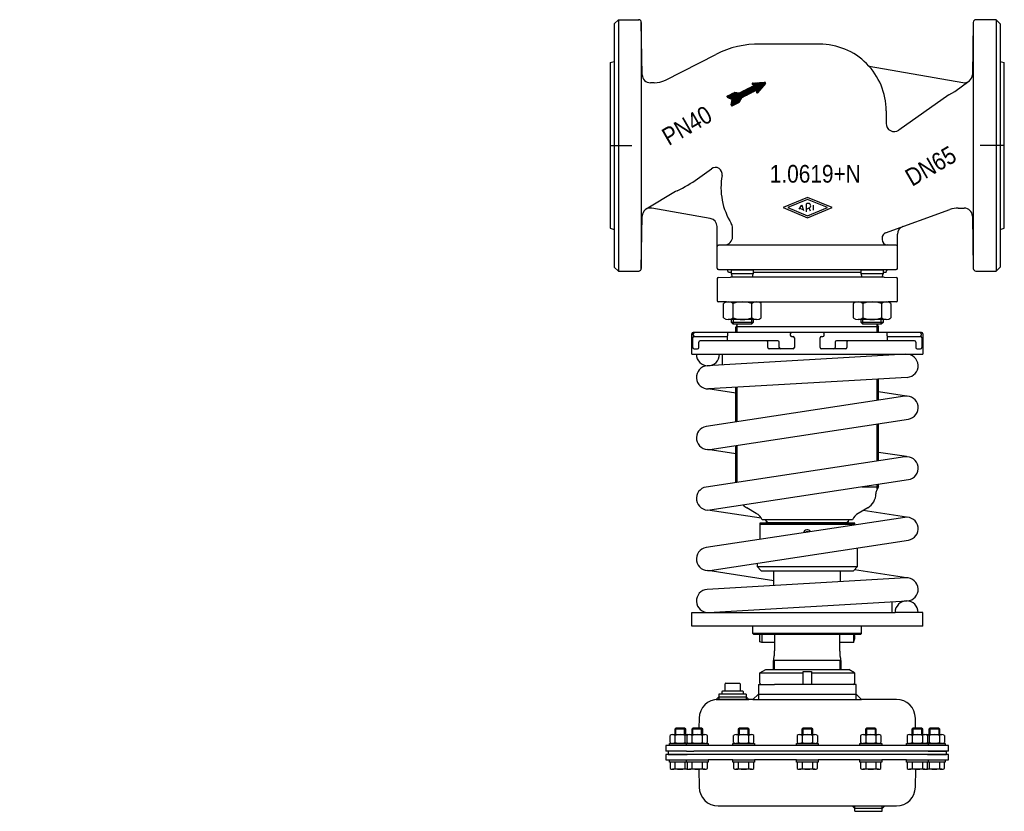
# Model space of a CAD drawing. Extents: x 0 to 725, y -506 to 77.
import ezdxf
from ezdxf.enums import TextEntityAlignment as Align

# ---------------------------------------------------------------- set-up
doc = ezdxf.new("R2010")
doc.units = 0
doc.layers.get('0').update_dxf_attribs({"linetype": 'CONTINUOUS'})

# ---------------------------------------------------------------- blocks, each defined once
blk = doc.blocks.new('*X0')
at = {"color": 7}
for p, q in [((526.77, 14.54), (542.38, 30.15)), ((531.93, 19.41), (542.68, 30.17)), ((532.5, 19.71), (542.99, 30.19)), ((533.08, 20), (543.29, 30.21)), ((533.66, 20.3), (543.59, 30.23)), ((534.23, 20.59), (543.9, 30.26)), ((534.81, 20.88), (544.2, 30.28)), ((535.39, 21.18), (544.51, 30.3)), ((535.96, 21.47), (544.81, 30.32)), ((536.54, 21.77), (545.11, 30.34)), ((537.12, 22.06), (545.42, 30.36)), ((537.69, 22.35), (545.72, 30.38)), ((538.27, 22.65), (546.02, 30.4)), ((538.85, 22.94), (546.33, 30.42)), ((539.02, 29.34), (539.64, 29.96)), ((539.05, 29.65), (539.31, 29.91)), ((539.11, 29.15), (539.95, 29.98)), ((539.26, 29.02), (540.25, 30)), ((539.42, 23.23), (546.63, 30.44)), ((539.44, 28.9), (540.56, 30.03)), ((539.61, 28.79), (540.86, 30.05)), ((539.78, 28.68), (541.16, 30.07)), ((539.95, 28.57), (541.47, 30.09)), ((540, 23.53), (546.94, 30.46)), ((540.12, 28.46), (541.77, 30.11)), ((540.3, 28.35), (542.08, 30.13)), ((540.58, 23.82), (547.24, 30.49)), ((541.15, 24.12), (547.54, 30.51)), ((541.73, 24.41), (547.85, 30.53)), ((542.19, 23.17), (548.89, 29.87)), ((542.2, 23.47), (548.91, 30.18)), ((542.22, 23.77), (548.82, 30.37)), ((542.23, 24.07), (548.67, 30.5)), ((542.25, 24.37), (548.45, 30.57)), ((542.27, 24.67), (548.15, 30.55)), ((521.15, 19.39), (523.74, 21.98)), ((521.34, 19.29), (524.32, 22.27)), ((521.53, 19.2), (524.89, 22.57)), ((521.72, 19.11), (525.47, 22.86)), ((521.91, 19.01), (526.04, 23.14)), ((522.1, 18.92), (526.34, 23.16)), ((522.29, 18.83), (526.59, 23.13)), ((522.48, 18.73), (526.84, 23.1)), ((522.67, 18.64), (527.1, 23.07)), ((522.86, 18.55), (527.35, 23.04)), ((523.05, 18.45), (527.6, 23.01)), ((523.24, 18.36), (527.86, 22.98)), ((523.43, 18.27), (528.11, 22.95)), ((523.62, 18.18), (528.36, 22.92)), ((523.68, 13.71), (535.89, 25.92)), ((523.71, 14.02), (535.31, 25.63)), ((523.75, 13.51), (536.47, 26.22)), ((523.77, 14.37), (534.74, 25.34)), ((523.8, 18.08), (528.62, 22.89)), ((523.83, 14.71), (534.16, 25.04)), ((523.89, 15.05), (533.58, 24.75)), ((523.9, 13.36), (537.04, 26.51)), ((523.95, 15.39), (533.01, 24.45)), ((523.99, 17.99), (528.87, 22.86)), ((524.01, 15.74), (532.43, 24.16)), ((524.06, 16.08), (531.85, 23.87)), ((524.1, 13.29), (537.62, 26.8)), ((524.12, 16.42), (531.27, 23.57)), ((524.18, 16.76), (530.7, 23.28)), ((524.18, 17.9), (529.12, 22.83)), ((524.24, 17.11), (530.12, 22.98)), ((524.3, 17.45), (529.64, 22.78)), ((524.36, 17.79), (529.38, 22.8)), ((524.47, 13.37), (538.2, 27.1)), ((525.04, 13.66), (538.77, 27.39)), ((525.62, 13.96), (539.35, 27.69)), ((526.2, 14.25), (539.93, 27.98)), ((542.26, 22.96), (547.6, 28.3)), ((542.39, 22.81), (546.14, 26.56)), ((542.59, 22.72), (544.68, 24.82)), ((542.92, 22.77), (543.22, 23.08)), ((520.51, 19.88), (521.43, 20.8)), ((520.52, 20.17), (520.86, 20.51)), ((520.61, 19.7), (522.01, 21.1)), ((520.77, 19.57), (522.59, 21.39)), ((520.96, 19.48), (523.16, 21.68)), ((527.35, 14.84), (531.25, 18.74)), ((527.93, 15.13), (530.89, 18.09)), ((528.5, 15.43), (530.53, 17.45)), ((529.08, 15.72), (530.16, 16.8)), ((529.66, 16.02), (529.8, 16.15))]:
    blk.add_line(p, q, dxfattribs=at)
blk = doc.blocks.new('DMA160', base_point=(499.95, 231.74))
at = {"color": 7}
for p, q in [((544.73, -404.08), (549.11, -401.56)), ((544.73, -404.08), (576.61, -404.08)), ((544.73, -411.56), (544.73, -404.08)), ((549.11, -401.56), (610.11, -401.56)), ((576.61, -412.56), (576.61, -403.06)), ((576.61, -403.06), (582.61, -403.06)), ((582.61, -403.06), (582.61, -412.56)), ((582.61, -404.08), (614.48, -404.08)), ((614.48, -404.08), (610.11, -401.56)), ((614.48, -404.08), (614.48, -411.56)), ((519.11, -417.56), (519.11, -412.06)), ((519.61, -411.56), (529.61, -411.56)), ((530.11, -412.06), (530.11, -417.56)), ((543.61, -412.56), (545.73, -412.56)), ((543.61, -412.56), (543.61, -423.56)), ((545.73, -412.56), (555.56, -412.56)), ((576.61, -412.56), (555.56, -412.56)), ((582.61, -412.56), (576.61, -412.56)), ((613.48, -412.56), (582.61, -412.56)), ((615.61, -412.56), (613.48, -412.56)), ((615.61, -423.56), (615.61, -412.56)), ((516.61, -419.56), (514.61, -419.56)), ((514.61, -419.56), (514.61, -423.56)), ((516.61, -418.06), (516.61, -419.56)), ((532.61, -419.56), (516.61, -419.56)), ((532.11, -417.56), (517.11, -417.56)), ((532.61, -419.56), (532.61, -418.06)), ((534.61, -419.56), (532.61, -419.56)), ((534.61, -419.56), (534.61, -423.56)), ((543.61, -419.56), (539.61, -423.56)), ((543.61, -419.56), (615.61, -419.56)), ((619.61, -423.56), (615.61, -419.56)), ((514.61, -421.56), (512.61, -423.56)), ((512.61, -423.56), (514.03, -423.56)), ((514.03, -423.56), (514.61, -423.56)), ((534.61, -423.56), (514.03, -423.56)), ((514.61, -421.56), (534.61, -421.56)), ((514.61, -423.56), (534.61, -423.56)), ((534.61, -421.56), (536.61, -423.56)), ((534.61, -423.56), (536.61, -423.56)), ((539.61, -423.56), (536.61, -423.56)), ((539.61, -423.56), (543.61, -423.56)), ((543.61, -423.56), (615.61, -423.56)), ((615.61, -423.56), (619.61, -423.56)), ((645.19, -423.56), (619.61, -423.56)), ((500.03, -437.31), (499.9, -444.66)), ((659.31, -444.66), (659.18, -437.31)), ((482.91, -444.66), (482.11, -445.46)), ((490.11, -445.46), (482.11, -445.46)), ((482.11, -445.46), (482.11, -449.45)), ((482.91, -449.45), (482.91, -444.66)), ((489.31, -444.66), (482.91, -444.66)), ((489.31, -449.45), (489.31, -444.66)), ((490.11, -445.46), (489.31, -444.66)), ((490.11, -449.45), (490.11, -445.46)), ((495.43, -444.66), (494.63, -445.46)), ((494.63, -445.46), (494.63, -449.45)), ((502.63, -445.46), (494.63, -445.46)), ((495.43, -449.45), (495.43, -444.66)), ((501.83, -444.66), (495.43, -444.66)), ((501.83, -449.45), (501.83, -444.66)), ((502.63, -445.46), (501.83, -444.66)), ((502.63, -449.45), (502.63, -445.46)), ((529.66, -444.66), (528.86, -445.46)), ((536.86, -445.46), (528.86, -445.46)), ((528.86, -445.46), (528.86, -449.45)), ((529.66, -449.45), (529.66, -444.66)), ((536.06, -444.66), (529.66, -444.66)), ((536.06, -449.45), (536.06, -444.66)), ((536.86, -445.46), (536.06, -444.66)), ((536.86, -449.45), (536.86, -445.46)), ((576.41, -444.66), (575.61, -445.46)), ((575.61, -445.46), (575.61, -449.45)), ((583.61, -445.46), (575.61, -445.46)), ((576.41, -444.66), (576.41, -449.45)), ((582.81, -444.66), (576.41, -444.66)), ((582.81, -444.66), (582.81, -449.45)), ((583.61, -445.46), (582.81, -444.66)), ((583.61, -449.45), (583.61, -445.46)), ((623.16, -444.66), (622.36, -445.46)), ((630.36, -445.46), (622.36, -445.46)), ((622.36, -445.46), (622.36, -449.45)), ((629.56, -444.66), (623.16, -444.66)), ((623.16, -444.66), (623.16, -449.45)), ((630.36, -445.46), (629.56, -444.66)), ((629.56, -444.66), (629.56, -449.45)), ((630.36, -449.45), (630.36, -445.46)), ((657.38, -444.66), (656.58, -445.46)), ((656.58, -445.46), (656.58, -449.45)), ((664.58, -445.46), (656.58, -445.46)), ((657.38, -444.66), (657.38, -449.45)), ((663.78, -444.66), (657.38, -444.66)), ((663.78, -444.66), (663.78, -449.45)), ((664.58, -445.46), (663.78, -444.66)), ((664.58, -449.45), (664.58, -445.46)), ((669.91, -444.66), (669.11, -445.46)), ((677.11, -445.46), (669.11, -445.46)), ((669.11, -445.46), (669.11, -449.45)), ((676.31, -444.66), (669.91, -444.66)), ((669.91, -444.66), (669.91, -449.45)), ((677.11, -445.46), (676.31, -444.66)), ((676.31, -444.66), (676.31, -449.45)), ((677.11, -449.45), (677.11, -445.46)), ((478.11, -455.96), (478.6, -455.96)), ((478.11, -457.56), (478.11, -455.96)), ((478.6, -455.29), (478.6, -450.12)), ((478.6, -455.96), (490.63, -455.96)), ((480.48, -449.45), (482.11, -449.45)), ((490.61, -455.95), (480.48, -455.95)), ((482.11, -449.45), (482.91, -449.45)), ((482.35, -455.29), (482.35, -450.12)), ((482.91, -449.45), (489.31, -449.45)), ((489.31, -449.45), (490.11, -449.45)), ((489.86, -455.29), (489.86, -450.12)), ((490.11, -449.45), (491.73, -449.45)), ((496.65, -455.96), (490.61, -455.95)), ((491.73, -455.95), (490.61, -455.95)), ((490.63, -455.96), (491.13, -455.96)), ((490.63, -457.56), (490.63, -455.96)), ((491.13, -455.29), (491.13, -450.12)), ((491.13, -455.96), (494.11, -455.96)), ((491.13, -455.96), (493.61, -455.96)), ((493, -449.45), (494.63, -449.45)), ((504.26, -455.95), (493, -455.95)), ((494.11, -455.96), (496.65, -455.96)), ((494.63, -449.45), (495.43, -449.45)), ((494.63, -455.95), (494.63, -455.96)), ((494.88, -455.29), (494.88, -450.12)), ((495.43, -449.45), (501.83, -449.45)), ((495.43, -455.96), (495.43, -455.95)), ((496.65, -455.96), (502.63, -455.96)), ((501.83, -449.45), (502.63, -449.45)), ((501.83, -455.96), (501.83, -455.95)), ((502.39, -455.29), (502.39, -450.12)), ((502.63, -449.45), (504.26, -449.45)), ((502.63, -455.96), (502.63, -455.95)), ((502.63, -455.96), (502.83, -455.96)), ((502.83, -455.96), (506.63, -455.96)), ((502.83, -455.96), (506.14, -455.96)), ((506.14, -455.29), (506.14, -450.12)), ((506.63, -455.96), (506.63, -457.56)), ((524.86, -455.96), (525.35, -455.96)), ((524.86, -457.56), (524.86, -455.96)), ((525.35, -455.29), (525.35, -450.12)), ((525.35, -455.96), (536.86, -455.96)), ((527.23, -449.45), (528.86, -449.45)), ((538.48, -455.95), (527.23, -455.95)), ((528.86, -449.45), (529.66, -449.45)), ((528.86, -455.95), (528.86, -455.96)), ((529.1, -455.29), (529.1, -450.12)), ((529.66, -449.45), (536.06, -449.45)), ((529.66, -455.96), (529.66, -455.95)), ((536.06, -449.45), (536.86, -449.45)), ((536.06, -455.96), (536.06, -455.95)), ((536.61, -455.29), (536.61, -450.12)), ((536.86, -449.45), (538.48, -449.45)), ((536.86, -455.96), (536.86, -455.95)), ((536.86, -455.96), (537.06, -455.96)), ((537.06, -455.96), (540.86, -455.96)), ((537.06, -455.96), (540.36, -455.96)), ((540.36, -455.29), (540.36, -450.12)), ((540.86, -455.96), (540.86, -457.56)), ((571.61, -455.96), (575.41, -455.96)), ((571.61, -457.56), (571.61, -455.96)), ((572.1, -450.12), (572.1, -455.29)), ((572.1, -455.96), (575.41, -455.96)), ((573.98, -449.45), (575.61, -449.45)), ((585.23, -455.95), (573.98, -455.95)), ((575.41, -455.96), (575.61, -455.96)), ((575.61, -449.45), (576.41, -449.45)), ((575.61, -455.95), (575.61, -455.96)), ((575.61, -455.96), (587.11, -455.96)), ((575.85, -450.12), (575.85, -455.29)), ((576.41, -449.45), (582.81, -449.45)), ((576.41, -455.95), (576.41, -455.96)), ((582.81, -449.45), (583.61, -449.45)), ((582.81, -455.95), (582.81, -455.96)), ((583.36, -450.12), (583.36, -455.29)), ((583.61, -449.45), (585.23, -449.45)), ((583.61, -455.96), (583.61, -455.95)), ((587.11, -450.12), (587.11, -455.29)), ((587.11, -455.96), (587.61, -455.96)), ((587.61, -455.96), (587.61, -457.56)), ((618.36, -455.96), (622.16, -455.96)), ((618.36, -457.56), (618.36, -455.96)), ((618.85, -450.12), (618.85, -455.29)), ((618.85, -455.96), (622.16, -455.96)), ((620.73, -449.45), (622.36, -449.45)), ((631.98, -455.95), (620.73, -455.95)), ((622.16, -455.96), (622.36, -455.96)), ((622.36, -449.45), (623.16, -449.45)), ((622.36, -455.95), (622.36, -455.96)), ((622.36, -455.96), (633.86, -455.96)), ((622.6, -450.12), (622.6, -455.29)), ((623.16, -449.45), (629.56, -449.45)), ((623.16, -455.95), (623.16, -455.96)), ((629.56, -449.45), (630.36, -449.45)), ((629.56, -455.95), (629.56, -455.96)), ((630.11, -450.12), (630.11, -455.29)), ((630.36, -449.45), (631.98, -449.45)), ((630.36, -455.96), (630.36, -455.95)), ((633.86, -450.12), (633.86, -455.29)), ((633.86, -455.96), (634.36, -455.96)), ((634.36, -455.96), (634.36, -457.56)), ((652.58, -455.96), (656.38, -455.96)), ((652.58, -457.56), (652.58, -455.96)), ((653.07, -450.12), (653.07, -455.29)), ((653.07, -455.96), (656.38, -455.96)), ((654.95, -449.45), (656.58, -449.45)), ((666.21, -455.95), (654.95, -455.95)), ((656.38, -455.96), (656.58, -455.96)), ((656.58, -449.45), (657.38, -449.45)), ((656.58, -455.95), (656.58, -455.96)), ((656.58, -455.96), (665.11, -455.96)), ((656.83, -450.12), (656.83, -455.29)), ((657.38, -449.45), (663.78, -449.45)), ((657.38, -455.95), (657.38, -455.96)), ((663.78, -449.45), (664.58, -449.45)), ((663.78, -455.95), (663.78, -455.96)), ((664.33, -450.12), (664.33, -455.29)), ((664.58, -449.45), (666.21, -449.45)), ((664.58, -455.96), (664.58, -455.95)), ((668.61, -455.95), (664.58, -455.96)), ((665.11, -455.96), (665.23, -455.96)), ((665.23, -455.96), (665.6, -455.96)), ((665.23, -455.96), (668.08, -455.96)), ((665.6, -455.96), (668.08, -455.96)), ((667.48, -449.45), (669.11, -449.45)), ((668.61, -455.95), (667.48, -455.95)), ((668.08, -450.12), (668.08, -455.29)), ((668.08, -455.96), (668.58, -455.96)), ((668.58, -455.96), (668.58, -457.56)), ((668.58, -455.96), (680.61, -455.96)), ((679.01, -455.94), (668.61, -455.95)), ((669.11, -449.45), (669.91, -449.45)), ((669.35, -450.12), (669.35, -455.29)), ((669.91, -449.45), (676.31, -449.45)), ((676.31, -449.45), (677.11, -449.45)), ((676.86, -450.12), (676.86, -455.29)), ((677.11, -449.45), (678.73, -449.45)), ((680.61, -450.12), (680.61, -455.29)), ((680.61, -455.96), (681.11, -455.96)), ((681.11, -455.96), (681.11, -457.56)), ((480.48, -457.56), (475.61, -457.56)), ((475.61, -457.56), (475.61, -461.56)), ((477.11, -461.56), (475.61, -461.56)), ((490.61, -461.56), (477.11, -461.56)), ((477.11, -461.56), (477.11, -464.06)), ((480.48, -457.56), (478.11, -457.56)), ((677.61, -457.55), (480.48, -457.55)), ((490.61, -457.56), (480.48, -457.56)), ((490.63, -457.56), (490.61, -457.56)), ((496.65, -457.56), (490.61, -457.56)), ((490.61, -461.56), (496.23, -461.56)), ((494.11, -457.56), (490.63, -457.56)), ((506.63, -457.56), (494.11, -457.56)), ((494.63, -457.56), (494.63, -457.56)), ((662.98, -461.56), (496.23, -461.56)), ((502.63, -457.56), (502.63, -457.56)), ((540.86, -457.56), (524.86, -457.56)), ((528.86, -457.56), (528.86, -457.56)), ((536.86, -457.56), (536.86, -457.56)), ((587.61, -457.56), (571.61, -457.56)), ((575.61, -457.56), (575.61, -457.56)), ((583.61, -457.56), (583.61, -457.56)), ((634.36, -457.56), (618.36, -457.56)), ((622.36, -457.56), (622.36, -457.56)), ((630.36, -457.56), (630.36, -457.56)), ((665.11, -457.56), (652.58, -457.56)), ((656.58, -457.56), (656.58, -457.56)), ((668.61, -461.56), (662.98, -461.56)), ((664.58, -457.56), (664.58, -457.56)), ((668.58, -457.56), (665.11, -457.56)), ((668.61, -457.56), (668.58, -457.56)), ((681.11, -457.56), (668.61, -457.56)), ((677.61, -461.55), (668.61, -461.56)), ((668.61, -461.56), (682.11, -461.56)), ((669.91, -461.56), (669.91, -461.56)), ((676.31, -461.55), (676.31, -461.56)), ((677.11, -461.56), (677.11, -461.55)), ((683.61, -457.55), (677.61, -457.55)), ((683.61, -461.55), (677.61, -461.55)), ((682.11, -464.06), (682.11, -461.56)), ((683.61, -461.55), (683.61, -457.55)), ((477.11, -464.06), (475.61, -464.06)), ((475.61, -464.06), (475.61, -468.06)), ((475.61, -468.06), (490.61, -468.06)), ((493.11, -464.06), (477.11, -464.06)), ((477.11, -464.06), (491.11, -464.06)), ((478.11, -469.66), (478.11, -468.06)), ((478.11, -468.06), (490.61, -468.06)), ((478.6, -469.66), (478.11, -469.66)), ((490.63, -469.66), (478.6, -469.66)), ((478.6, -469.66), (478.6, -474.3)), ((482.35, -474.3), (482.35, -469.66)), ((489.86, -474.3), (489.86, -469.66)), ((490.61, -468.06), (494.11, -468.06)), ((490.61, -468.06), (496.65, -468.06)), ((490.63, -469.66), (490.63, -468.06)), ((490.63, -468.06), (494.11, -468.06)), ((491.13, -469.66), (490.63, -469.66)), ((494.11, -469.66), (491.13, -469.66)), ((491.13, -469.66), (491.13, -474.3)), ((493.61, -469.66), (491.13, -469.66)), ((495.61, -464.06), (493.11, -464.06)), ((494.11, -468.06), (506.63, -468.06)), ((502.83, -469.66), (494.11, -469.66)), ((502.63, -469.66), (494.11, -469.66)), ((494.63, -468.06), (494.63, -468.06)), ((494.88, -474.3), (494.88, -469.66)), ((663.61, -464.06), (495.61, -464.06)), ((502.39, -474.3), (502.39, -469.66)), ((502.63, -468.06), (502.63, -468.06)), ((502.83, -469.66), (502.63, -469.66)), ((506.63, -469.66), (502.83, -469.66)), ((506.14, -469.66), (502.83, -469.66)), ((506.14, -474.3), (506.14, -469.66)), ((506.63, -468.06), (506.63, -469.66)), ((524.86, -468.06), (506.63, -468.06)), ((524.86, -469.66), (524.86, -468.06)), ((524.86, -468.06), (540.86, -468.06)), ((525.35, -469.66), (524.86, -469.66)), ((537.06, -469.66), (525.35, -469.66)), ((536.86, -469.66), (525.35, -469.66)), ((525.35, -469.66), (525.35, -474.3)), ((528.86, -468.06), (528.86, -468.06)), ((529.1, -474.3), (529.1, -469.66)), ((536.61, -474.3), (536.61, -469.66)), ((536.86, -468.06), (536.86, -468.06)), ((537.06, -469.66), (536.86, -469.66)), ((540.86, -469.66), (537.06, -469.66)), ((540.36, -469.66), (537.06, -469.66)), ((540.36, -474.3), (540.36, -469.66)), ((540.86, -468.06), (540.86, -469.66)), ((571.61, -468.06), (540.86, -468.06)), ((571.61, -469.66), (571.61, -468.06)), ((571.61, -468.06), (587.61, -468.06)), ((575.41, -469.66), (571.61, -469.66)), ((575.41, -469.66), (572.1, -469.66)), ((572.1, -469.66), (572.1, -474.3)), ((575.61, -469.66), (575.41, -469.66)), ((575.61, -468.06), (575.61, -468.06)), ((587.11, -469.66), (575.61, -469.66)), ((575.85, -469.66), (575.85, -474.3)), ((583.36, -469.66), (583.36, -474.3)), ((583.61, -468.06), (583.61, -468.06)), ((587.61, -469.66), (587.11, -469.66)), ((587.11, -474.3), (587.11, -469.66)), ((587.61, -468.06), (587.61, -469.66)), ((618.36, -468.06), (587.61, -468.06)), ((618.36, -469.66), (618.36, -468.06)), ((618.36, -468.06), (634.36, -468.06)), ((622.16, -469.66), (618.36, -469.66)), ((622.16, -469.66), (618.85, -469.66)), ((618.85, -469.66), (618.85, -474.3)), ((633.86, -469.66), (622.16, -469.66)), ((622.36, -469.66), (622.16, -469.66)), ((622.36, -468.06), (622.36, -468.06)), ((633.86, -469.66), (622.36, -469.66)), ((622.6, -469.66), (622.6, -474.3)), ((630.11, -469.66), (630.11, -474.3)), ((630.36, -468.06), (630.36, -468.06)), ((633.86, -474.3), (633.86, -469.66)), ((634.36, -469.66), (633.86, -469.66)), ((634.36, -468.06), (634.36, -469.66)), ((652.58, -468.06), (634.36, -468.06)), ((652.58, -469.66), (652.58, -468.06)), ((652.58, -468.06), (665.11, -468.06)), ((656.38, -469.66), (652.58, -469.66)), ((656.38, -469.66), (653.07, -469.66)), ((653.07, -469.66), (653.07, -474.3)), ((656.58, -469.66), (656.38, -469.66)), ((656.58, -468.06), (656.58, -468.06)), ((665.11, -469.66), (656.58, -469.66)), ((656.83, -469.66), (656.83, -474.3)), ((666.11, -464.06), (663.61, -464.06)), ((664.33, -469.66), (664.33, -474.3)), ((664.58, -468.06), (664.58, -468.06)), ((665.11, -468.06), (668.58, -468.06)), ((665.23, -469.66), (665.11, -469.66)), ((665.6, -469.66), (665.23, -469.66)), ((668.08, -469.66), (665.23, -469.66)), ((668.08, -469.66), (665.6, -469.66)), ((682.11, -464.06), (666.11, -464.06)), ((668.58, -469.66), (668.08, -469.66)), ((668.08, -474.3), (668.08, -469.66)), ((668.11, -464.06), (682.11, -464.06)), ((668.58, -468.06), (668.61, -468.06)), ((668.58, -468.06), (668.58, -469.66)), ((680.61, -469.66), (668.58, -469.66)), ((668.61, -468.06), (683.61, -468.06)), ((668.61, -468.06), (681.11, -468.06)), ((669.35, -469.66), (669.35, -474.3)), ((676.86, -469.66), (676.86, -474.3)), ((680.61, -474.3), (680.61, -469.66)), ((681.11, -469.66), (680.61, -469.66)), ((681.11, -468.06), (681.11, -469.66)), ((683.61, -464.06), (682.11, -464.06)), ((683.61, -468.06), (683.61, -464.06)), ((491.73, -474.96), (480.48, -474.96)), ((504.26, -474.96), (493, -474.96)), ((499.8, -474.9), (500.03, -488.12)), ((538.48, -474.96), (527.23, -474.96)), ((585.23, -474.96), (573.98, -474.96)), ((631.98, -474.96), (620.73, -474.96)), ((666.21, -474.96), (654.95, -474.96)), ((659.18, -488.12), (659.41, -474.9)), ((678.73, -474.96), (667.48, -474.96)), ((514.03, -501.87), (612.61, -501.87)), ((612.61, -501.87), (614.61, -501.87)), ((614.61, -503.87), (612.61, -501.87)), ((614.61, -505.87), (614.61, -501.87)), ((614.61, -501.87), (634.61, -501.87)), ((634.61, -503.87), (614.61, -503.87)), ((614.61, -505.87), (634.61, -505.87)), ((636.61, -501.87), (634.61, -503.87)), ((634.61, -505.87), (634.61, -501.87)), ((634.61, -501.87), (636.61, -501.87)), ((636.61, -501.87), (645.19, -501.87))]:
    blk.add_line(p, q, dxfattribs=at)
for centre, radius, start, end in [((519.61, -412.06), 0.5, 90, 180), ((529.61, -412.06), 0.5, 0, 90), ((545.73, -411.56), 1, 180, 270), ((613.48, -411.56), 1, 270, 0), ((517.11, -418.06), 0.5, 90, 180), ((532.11, -418.06), 0.5, 0, 90), ((514.03, -437.56), 14, 90, 179), ((645.19, -437.56), 14, 1, 90), ((480.48, -452.44), 2.99, 51.05281, 128.94719), ((480.48, -452.97), 2.99, 231.05281, 308.94719), ((486.11, -460.4), 10.94, 69.94743, 110.05257), ((486.11, -445.01), 10.94, 249.94743, 290.05257), ((491.73, -452.44), 2.99, 77.73433, 128.94719), ((491.73, -452.97), 2.99, 231.05281, 282.26567), ((493, -452.44), 2.99, 51.05281, 128.94719), ((493, -452.97), 2.99, 231.05281, 308.94719), ((498.63, -460.4), 10.94, 69.94743, 110.05257), ((498.63, -445.01), 10.94, 249.94743, 290.05257), ((504.26, -452.44), 2.99, 51.05281, 128.94719), ((504.26, -452.97), 2.99, 231.05281, 308.94719), ((527.23, -452.44), 2.99, 51.05281, 128.94719), ((527.23, -452.97), 2.99, 231.05281, 308.94719), ((532.86, -460.4), 10.94, 69.94743, 110.05257), ((532.86, -445.01), 10.94, 249.94743, 290.05257), ((538.48, -452.44), 2.99, 51.05281, 128.94719), ((538.48, -452.97), 2.99, 231.05281, 308.94719), ((573.98, -452.44), 2.99, 51.05281, 128.94719), ((573.98, -452.97), 2.99, 231.05281, 308.94719), ((579.61, -460.4), 10.94, 69.94743, 110.05257), ((579.61, -445.01), 10.94, 249.94743, 290.05257), ((585.23, -452.44), 2.99, 51.05281, 128.94719), ((585.23, -452.97), 2.99, 231.05281, 308.94719), ((620.73, -452.44), 2.99, 51.05281, 128.94719), ((620.73, -452.97), 2.99, 231.05281, 308.94719), ((626.36, -460.4), 10.94, 69.94743, 110.05257), ((626.36, -445.01), 10.94, 249.94743, 290.05257), ((631.98, -452.44), 2.99, 51.05281, 128.94719), ((631.98, -452.97), 2.99, 231.05281, 308.94719), ((654.95, -452.44), 2.99, 51.05281, 128.94719), ((654.95, -452.97), 2.99, 231.05281, 308.94719), ((660.58, -460.4), 10.94, 69.94743, 110.05257), ((660.58, -445.01), 10.94, 249.94743, 290.05257), ((666.21, -452.44), 2.99, 51.05281, 128.94719), ((666.21, -452.97), 2.99, 231.05281, 308.94719), ((667.48, -452.44), 2.99, 51.05281, 102.26567), ((667.48, -452.97), 2.99, 257.73433, 308.94719), ((673.11, -460.4), 10.94, 69.94743, 110.05257), ((673.11, -445.01), 10.94, 249.94743, 268.24415), ((673.11, -445.01), 10.94, 271.89724, 290.05257), ((678.73, -452.44), 2.99, 51.05281, 128.94719), ((678.73, -452.97), 2.99, 231.05281, 265.05613), ((678.73, -452.97), 2.99, 274.94387, 275.31623), ((678.73, -452.97), 2.99, 275.31623, 308.94719), ((667.11, -464.06), 1, 359.9999999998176, 0), ((480.48, -471.97), 2.99, 231.05281, 308.94719), ((486.11, -464.01), 10.94, 249.94743, 290.05257), ((491.73, -471.97), 2.99, 231.05281, 282.26567), ((493, -471.97), 2.99, 231.05281, 308.94719), ((498.63, -464.01), 10.94, 249.94743, 290.05257), ((504.26, -471.97), 2.99, 231.05281, 308.94719), ((527.23, -471.97), 2.99, 231.05281, 308.94719), ((532.86, -464.01), 10.94, 249.94743, 290.05257), ((538.48, -471.97), 2.99, 231.05281, 308.94719), ((573.98, -471.97), 2.99, 231.05281, 308.94719), ((579.61, -464.01), 10.94, 249.94743, 290.05257), ((585.23, -471.97), 2.99, 231.05281, 308.94719), ((620.73, -471.97), 2.99, 231.05281, 308.94719), ((626.36, -464.01), 10.94, 249.94743, 290.05257), ((631.98, -471.97), 2.99, 231.05281, 308.94719), ((654.95, -471.97), 2.99, 231.05281, 308.94719), ((660.58, -464.01), 10.94, 249.94743, 290.05257), ((666.21, -471.97), 2.99, 231.05281, 308.94719), ((667.48, -471.97), 2.99, 257.73433, 308.94719), ((673.11, -464.01), 10.94, 249.94743, 290.05257), ((678.73, -471.97), 2.99, 231.05281, 308.94719), ((514.03, -487.87), 14, 181, 270), ((645.19, -487.87), 14, 270, 359)]:
    blk.add_arc(centre, radius, start, end, dxfattribs=at)

msp = doc.modelspace()

# ---------------------------------------------------------------- linework, layer by layer
at = {"color": 7}
for p, q in [((437.61, 73.63), (440.61, 76.63)), ((437.61, 73.63), (437.61, -105.37)), ((440.61, 76.63), (440.61, -108.37)), ((440.61, 76.63), (455.64, 76.63)), ((458.12, 36.13), (457.45, 74.66)), ((457.45, 74.66), (457.45, -106.41)), ((701.76, 74.66), (701.09, 36.13)), ((701.76, 74.66), (701.76, -106.41)), ((718.61, 76.63), (703.57, 76.63)), ((718.61, 76.63), (718.61, -108.37)), ((718.61, 76.63), (721.61, 73.63)), ((721.61, 73.63), (721.61, -105.37)), ((588.59, 58.63), (545.13, 58.61)), ((475.16, 32.19), (512.28, 51.11)), ((434.61, 45.13), (437.61, 45.93)), ((721.61, 45.93), (724.61, 45.13)), ((625.27, 42.45), (694.05, 30.32)), ((466.99, 30.23), (464.12, 30.23)), ((540.45, 28.25), (539.24, 29.03)), ((539.48, 29.95), (548.39, 30.57)), ((548.81, 29.75), (543.07, 22.89)), ((688.27, 23.86), (698.62, 31.38)), ((520.77, 20.46), (525.98, 23.12)), ((526.26, 23.17), (529.54, 22.78)), ((529.83, 22.84), (540.45, 28.25)), ((542.27, 24.68), (531.65, 19.27)), ((542.27, 24.68), (542.19, 23.24)), ((683.76, 21.25), (688.27, 23.86)), ((520.77, 19.57), (524.37, 17.81)), ((523.68, 13.87), (524.37, 17.81)), ((524.4, 13.34), (529.61, 15.99)), ((529.82, 16.19), (531.44, 19.07)), ((683.76, 21.25), (647.06, -4.59)), ((637.61, 9.63), (637.61, 0.31)), ((498.92, -40.38), (509.05, -33.02)), ((482.64, -49.85), (461.03, -62.84)), ((483.86, -49.2), (482.64, -49.85)), ((579.8, -54.19), (561.8, -61.69)), ((579.8, -55.6), (565.18, -61.69)), ((597.8, -61.69), (579.8, -54.19)), ((594.42, -61.69), (579.8, -55.6)), ((508.25, -69.67), (465.16, -62.07)), ((561.8, -61.69), (579.8, -69.19)), ((565.18, -61.69), (579.8, -67.79)), ((573.74, -62.71), (575.24, -60.13)), ((574.1, -62.09), (576.82, -63.22)), ((577.1, -64.11), (575.87, -60.2)), ((578.9, -59.17), (578.9, -64.86)), ((579.8, -69.19), (597.8, -61.69)), ((579.8, -67.79), (594.42, -61.69)), ((582.05, -64.3), (581.02, -61.8)), ((583.94, -59.87), (583.94, -63.52)), ((637.24, -80.3), (684.59, -63.06)), ((690.75, -61.98), (695.09, -61.98)), ((457.45, -106.41), (458.12, -67.87)), ((701.09, -67.87), (701.76, -106.41)), ((434.61, -76.87), (437.61, -77.68)), ((513.21, -106.19), (513.21, -75.58)), ((524.61, -83.08), (524.61, -76.53)), ((721.61, -77.68), (724.61, -76.87)), ((634.61, -84.06), (634.61, -85.03)), ((646, -106.19), (646, -81.31)), ((514.18, -89.19), (518.76, -89.07)), ((645.03, -89.19), (514.18, -89.19)), ((645.03, -89.19), (638.5, -89.02)), ((440.61, -108.37), (437.61, -105.37)), ((440.61, -108.37), (455.64, -108.37)), ((520.29, -107.35), (514.18, -107.19)), ((514.18, -107.19), (645.03, -107.19)), ((521.57, -109.37), (521.23, -108.09)), ((523.88, -107.35), (523.91, -107.19)), ((523.88, -107.35), (539.88, -107.35)), ((523.88, -110.35), (523.88, -107.35)), ((539.88, -107.35), (539.84, -107.19)), ((539.88, -107.35), (539.88, -110.35)), ((619.37, -107.19), (619.34, -107.35)), ((619.34, -110.35), (619.34, -107.35)), ((619.34, -107.35), (635.34, -107.35)), ((635.3, -107.19), (635.34, -107.35)), ((635.34, -107.35), (635.34, -110.35)), ((637.64, -109.37), (637.98, -108.09)), ((645.03, -107.19), (638.92, -107.35)), ((703.57, -108.37), (718.61, -108.37)), ((721.61, -105.37), (718.61, -108.37)), ((513.2, -114.11), (513.2, -129.94)), ((514.17, -113.11), (523.11, -112.88)), ((523.88, -109.37), (521.57, -109.37)), ((636.11, -112.88), (523.11, -112.88)), ((539.88, -110.35), (523.88, -110.35)), ((524.51, -112.88), (523.88, -110.35)), ((539.24, -112.88), (539.88, -110.35)), ((619.34, -109.37), (539.88, -109.37)), ((619.97, -112.88), (619.34, -110.35)), ((635.34, -110.35), (619.34, -110.35)), ((634.7, -112.88), (635.34, -110.35)), ((637.64, -109.37), (635.34, -109.37)), ((636.11, -112.88), (645.04, -113.11)), ((646.01, -129.94), (646.01, -114.11)), ((519.7, -131.04), (514.18, -130.94)), ((518.02, -142.82), (518.02, -132.27)), ((519.7, -131.04), (639.51, -131.04)), ((521.48, -131.04), (542.27, -131.04)), ((524.95, -142.82), (524.95, -132.27)), ((538.8, -142.82), (538.8, -132.27)), ((545.73, -142.82), (545.73, -132.27)), ((613.48, -132.27), (613.48, -142.82)), ((616.94, -131.04), (637.73, -131.04)), ((620.41, -132.27), (620.41, -142.82)), ((634.26, -132.27), (634.26, -142.82)), ((645.03, -130.94), (639.51, -131.04)), ((641.19, -132.27), (641.19, -142.82)), ((542.27, -144.04), (521.48, -144.04)), ((523.88, -146.1), (523.88, -144.04)), ((525.13, -144.04), (525.13, -147.35)), ((538.63, -144.04), (538.63, -147.35)), ((539.88, -144.04), (539.88, -146.1)), ((637.73, -144.04), (616.94, -144.04)), ((619.34, -146.1), (619.34, -144.04)), ((620.59, -147.35), (620.59, -144.04)), ((634.09, -147.35), (634.09, -144.04)), ((635.34, -144.04), (635.34, -146.1)), ((539.88, -146.1), (523.88, -146.1)), ((525.13, -147.35), (523.88, -146.1)), ((538.63, -147.35), (525.13, -147.35)), ((632.11, -149.49), (527.11, -149.49)), ((527.11, -153.56), (527.11, -149.51)), ((528.06, -153.56), (528.06, -147.83)), ((539.88, -146.1), (538.63, -147.35)), ((635.34, -146.1), (619.34, -146.1)), ((620.59, -147.35), (619.34, -146.1)), ((634.09, -147.35), (620.59, -147.35)), ((631.16, -153.56), (631.16, -147.83)), ((632.11, -153.56), (632.11, -149.49)), ((635.34, -146.1), (634.09, -147.35)), ((494.61, -169.56), (494.61, -154.56)), ((495.27, -164.56), (495.27, -157.56)), ((663.61, -153.56), (495.61, -153.56)), ((495.71, -155.56), (495.71, -154.56)), ((496.14, -156.56), (520.09, -156.56)), ((520.56, -156.44), (520.56, -159.56)), ((521.09, -155.56), (521.09, -153.56)), ((567.11, -154.56), (567.11, -155.56)), ((568.11, -156.56), (569.11, -156.56)), ((570.11, -157.56), (570.11, -164.56)), ((589.11, -164.56), (589.11, -157.56)), ((590.11, -156.56), (591.11, -156.56)), ((592.11, -155.56), (592.11, -154.56)), ((638.12, -153.56), (638.12, -155.56)), ((638.65, -159.56), (638.65, -156.44)), ((639.12, -156.56), (662.94, -156.56)), ((663.5, -154.56), (663.5, -155.56)), ((663.94, -157.56), (663.94, -164.56)), ((664.61, -154.56), (664.61, -169.56)), ((496.27, -165.56), (498.73, -165.56)), ((499.73, -164.56), (499.73, -160.56)), ((558.01, -159.56), (500.73, -159.56)), ((550.53, -164.56), (550.53, -160.56)), ((569.11, -165.56), (551.53, -165.56)), ((559.01, -164.56), (559.01, -160.56)), ((607.68, -165.56), (590.11, -165.56)), ((600.2, -160.56), (600.2, -164.56)), ((658.48, -159.56), (601.2, -159.56)), ((608.68, -160.56), (608.68, -164.56)), ((659.48, -160.56), (659.48, -164.56)), ((660.48, -165.56), (662.94, -165.56)), ((494.61, -169.56), (664.61, -169.56)), ((652.21, -169.57), (506.01, -178.07)), ((517.11, -177.43), (517.11, -169.56)), ((642.11, -170.16), (642.11, -169.56)), ((653.2, -186.54), (507, -195.04)), ((631.16, -203.53), (631.16, -187.82)), ((632.11, -203.38), (632.11, -187.77)), ((527.11, -198.2), (506.5, -195.06)), ((527.11, -219.39), (527.11, -193.87)), ((528.06, -219.24), (528.06, -193.82)), ((651.42, -200.44), (505.22, -222.72)), ((652.71, -200.34), (632.11, -197.2)), ((507.79, -239.53), (653.99, -217.25)), ((631.16, -248.1), (631.16, -220.73)), ((632.11, -247.96), (632.11, -220.58)), ((527.11, -263.96), (527.11, -236.59)), ((528.06, -263.82), (528.06, -236.44)), ((651.42, -245.01), (505.22, -267.3)), ((527.11, -242.77), (506.5, -239.63)), ((652.71, -244.91), (632.11, -241.77)), ((507.79, -284.1), (653.99, -261.82)), ((619.67, -267.05), (632.11, -267.05)), ((632.11, -267.05), (630.78, -269.35)), ((631.16, -268.69), (631.16, -265.3)), ((632.11, -267.05), (632.11, -265.15)), ((630.11, -271.85), (630.11, -272.19)), ((542.11, -286.62), (535.11, -282.58)), ((624.11, -282.58), (617.11, -286.62)), ((651.42, -289.58), (505.22, -311.87)), ((545.7, -290.18), (506.5, -284.2)), ((652.71, -289.48), (620.62, -284.59)), ((610.66, -293.84), (544.61, -293.84)), ((544.61, -293.84), (544.61, -305.86)), ((614.61, -294.84), (544.61, -294.84)), ((612.9, -291.38), (546.31, -291.38)), ((550.56, -293.38), (549.5, -292.32)), ((549.61, -293.84), (549.61, -292.88)), ((550.56, -293.38), (549.61, -293.38)), ((550.56, -293.38), (608.66, -293.38)), ((550.56, -293.84), (550.56, -293.38)), ((609.71, -292.32), (608.66, -293.38)), ((609.61, -293.38), (608.66, -293.38)), ((608.66, -293.84), (608.66, -293.38)), ((609.61, -293.84), (609.61, -292.88)), ((614.61, -293.84), (610.66, -293.84)), ((614.61, -295.19), (614.61, -293.84)), ((578.74, -300.34), (578.54, -300.69)), ((580.47, -300.34), (578.74, -300.34)), ((580.5, -300.39), (580.47, -300.34)), ((507.79, -328.67), (653.99, -306.39)), ((616.61, -325.84), (616.61, -312.09)), ((542.61, -323.37), (542.61, -325.84)), ((542.61, -325.84), (616.61, -325.84)), ((542.61, -325.84), (545.61, -328.84)), ((616.61, -325.84), (613.61, -328.84)), ((555.11, -336.18), (506.5, -328.77)), ((545.61, -328.84), (613.61, -328.84)), ((555.11, -339.72), (555.11, -328.84)), ((604.11, -336.87), (604.11, -328.84)), ((652.71, -334.06), (614.25, -328.19)), ((652.21, -334.07), (506.01, -342.57)), ((507, -359.54), (653.2, -351.04)), ((642.11, -359.56), (642.11, -351.69)), ((494.61, -369.56), (494.61, -359.56)), ((494.61, -359.56), (644.21, -359.56)), ((506.01, -359.54), (506.26, -359.56)), ((517.11, -359.56), (517.11, -358.95)), ((661.21, -359.56), (644.21, -359.56)), ((664.61, -359.56), (661.21, -359.56)), ((664.61, -369.56), (664.61, -359.56)), ((664.61, -369.56), (494.61, -369.56)), ((539.61, -375.06), (539.61, -369.56)), ((619.61, -375.06), (539.61, -375.06)), ((539.61, -375.06), (540.11, -375.56)), ((540.11, -375.56), (619.11, -375.56)), ((544.61, -381.13), (544.61, -375.56)), ((546.21, -375.56), (546.21, -381.56)), ((555.56, -375.56), (555.56, -387.84)), ((603.65, -387.84), (603.65, -375.56)), ((613.61, -375.56), (613.61, -381.56)), ((619.11, -375.56), (619.61, -375.06)), ((619.61, -375.06), (619.61, -369.56)), ((546.21, -381.56), (544.61, -381.13)), ((555.56, -381.56), (546.21, -381.56)), ((613.61, -381.56), (603.65, -381.56)), ((554.71, -401.56), (554.71, -394.84)), ((555.56, -394.84), (554.71, -394.84)), ((555.11, -394.84), (555.11, -392.84)), ((555.56, -394.84), (555.11, -394.39)), ((603.66, -394.84), (555.56, -394.84)), ((555.56, -401.56), (555.56, -394.84)), ((604.11, -394.39), (603.66, -394.84)), ((603.66, -394.84), (603.66, -401.56)), ((604.51, -394.84), (603.66, -394.84)), ((604.11, -392.84), (604.11, -394.84)), ((604.51, -401.56), (604.51, -394.84))]:
    msp.add_line(p, q, dxfattribs=at)
at = {"color": 1}
for p, q in [((434.61, 45.13), (434.61, -76.87)), ((724.61, -76.87), (724.61, 45.13)), ((434.61, -15.87), (450.52, -15.87)), ((724.61, -15.87), (706.92, -15.87))]:
    msp.add_line(p, q, dxfattribs=at)
at = {"color": 7}
for points in [[(555.11, -392.84, 0.014289), (555.25, -392.27), (555.31, -391.9, 0.019106), (555.39, -391.14), (555.41, -390.76, 0.000239), (555.49, -389.2), (555.53, -388.52), (555.56, -387.84)], [(604.11, -392.84, -0.014289), (603.96, -392.27), (603.9, -391.9, -0.019106), (603.82, -391.14), (603.8, -390.76, -0.000239), (603.72, -389.2), (603.69, -388.52), (603.65, -387.84)]]:
    msp.add_lwpolyline(points, format="xyb", dxfattribs=at)
for centre, radius, start, end in [((455.45, 74.63), 2, 1, 90), ((703.76, 74.63), 2, 90, 179), ((543.61, -10.37), 69, 88.73602, 117), ((588.61, 9.63), 49, 0, 90.02213), ((625.44, 43.44), 1, 222.54545, 260), ((464.12, 36.23), 6, 181, 270), ((466.99, 48.23), 18, 270, 297), ((539.51, 29.45), 0.5, 93.94435, 237.17518), ((548.43, 30.07), 0.5, 320.05565, 93.94435), ((695.09, 36.23), 6, 260, 359), ((526.21, 22.67), 0.5, 83.30993, 117), ((529.6, 23.28), 0.5, 263.30993, 297), ((542.69, 23.21), 0.5, 176.82482, 320.05565), ((520.99, 20.02), 0.5, 117, 243.8699), ((529.38, 16.44), 0.5, 297, 330.69007), ((531.87, 18.83), 0.5, 117, 150.69007), ((524.17, 13.78), 0.5, 170.1301, 297), ((643.61, 0.31), 6, 180, 305.15701), ((511.99, -37.06), 5, 349.72265, 126), ((446.61, 31.63), 89, 294.74707, 306), ((566.11, -46.87), 50, 169.72265, 211.98203), ((464.12, -67.98), 6, 80, 179), ((575.54, -60.3), 0.348, 17.40321, 149.92439), ((579.58, -59.17), 0.682, 173.00507, 179.60418), ((577.54, -56.01), 6.76, 281.64511, 301.02812), ((579.47, -59.16), 0.567, 97.49532, 173.00507), ((579.99, -63.13), 4.58, 73.89778, 97.48271), ((579.23, -58.83), 3.47, 301.02812, 319.8853), ((580.5, -60.18), 1.64, 327.56624, 62.41944), ((690.75, -79.98), 18, 90, 110), ((695.09, -67.98), 6, 1, 90), ((507.21, -75.58), 6, 0, 80), ((518.61, -76.53), 6, 0, 31.98203), ((652, -81.31), 6, 110, 180), ((518.61, -83.08), 6, 271.5, 0), ((638.61, -84.06), 4, 110, 180), ((638.61, -85.03), 4, 180, 268.5), ((514.21, -90.19), 1, 91.5, 180), ((645, -90.19), 1, 0, 88.5), ((455.45, -106.37), 2, 270, 359), ((514.21, -106.19), 1, 180, 268.5), ((520.26, -108.35), 1, 15, 88.5), ((638.95, -108.35), 1, 91.5, 165), ((645, -106.19), 1, 271.5, 0), ((703.76, -106.37), 2, 181, 270), ((514.2, -114.11), 1, 91.5, 180), ((645.01, -114.11), 1, 0, 88.5), ((514.2, -129.94), 1, 180, 269), ((645.01, -129.94), 1, 271, 0), ((521.48, -136.55), 5.51, 51.05281, 128.94719), ((519.61, -136.04), 5, 79.44085, 89), ((531.88, -151.25), 20.21, 69.94743, 110.05257), ((542.27, -136.55), 5.51, 51.05281, 128.94719), ((616.94, -136.55), 5.51, 51.05281, 128.94719), ((627.34, -151.25), 20.21, 69.94743, 110.05257), ((637.73, -136.55), 5.51, 51.05281, 128.94719), ((639.6, -136.04), 5, 91, 100.55915), ((521.48, -138.53), 5.51, 231.05281, 308.94719), ((531.88, -123.83), 20.21, 249.94743, 290.05257), ((542.27, -138.53), 5.51, 231.05281, 308.94719), ((616.94, -138.53), 5.51, 231.05281, 308.94719), ((627.34, -123.83), 20.21, 249.94743, 290.05257), ((637.73, -138.53), 5.51, 231.05281, 308.94719), ((523.32, -146.23), 5, 319.24695, 347.05803), ((635.89, -146.23), 5, 192.94197, 220.75305), ((495.61, -154.56), 1, 90, 180), ((496.21, -157.49), 0.935, 94.11157, 184.11157), ((496.71, -154.56), 1, 90, 180), ((496.71, -155.56), 1, 180, 270), ((520.09, -155.56), 1, 270, 0), ((568.11, -154.56), 1, 90, 180), ((568.11, -155.56), 1, 180, 270), ((569.11, -157.56), 1, 0, 90), ((590.11, -157.56), 1, 90, 180), ((591.11, -154.56), 1, 0, 90), ((591.11, -155.56), 1, 270, 0), ((639.12, -155.56), 1, 180, 270), ((662.5, -154.56), 1, 0, 90), ((662.5, -155.56), 1, 270, 0), ((662.94, -157.56), 1, 0, 90), ((663.61, -154.56), 1, 0, 90), ((496.27, -164.56), 1, 180, 270), ((498.73, -164.56), 1, 270, 0), ((500.73, -160.56), 1, 90, 180), ((549.53, -160.56), 1, 0, 90), ((551.53, -164.56), 1, 180, 270), ((558.01, -160.56), 1, 0, 90), ((560.01, -164.56), 1, 180, 270), ((569.11, -164.56), 1, 270, 0), ((590.11, -164.56), 1, 180, 270), ((599.2, -164.56), 1, 270, 0), ((601.2, -160.56), 1, 90, 180), ((607.68, -164.56), 1, 270, 0), ((609.68, -160.56), 1, 90, 180), ((658.48, -160.56), 1, 0, 90), ((660.48, -164.56), 1, 180, 270), ((662.94, -164.56), 1, 270, 0), ((506.51, -169.56), 8.5, 180, 0), ((652.71, -178.06), 8.5, 273.3274, 93.3274), ((506.51, -186.56), 8.5, 93.3274, 273.3274), ((652.71, -208.84), 8.5, 278.66705, 98.66705), ((506.51, -231.13), 8.5, 98.66705, 278.66705), ((652.71, -253.41), 8.5, 278.66705, 98.66705), ((506.51, -275.7), 8.5, 98.66705, 278.66705), ((618.11, -272.19), 12, 300, 0), ((635.11, -271.85), 5, 150, 180), ((541.11, -272.19), 12, 222.91953, 240), ((537.11, -295.29), 10, 22.99744, 60), ((622.11, -295.29), 10, 120, 157.00256), ((652.71, -297.98), 8.5, 278.66705, 98.66705), ((548.11, -292.88), 1.5, 0, 90), ((611.11, -292.88), 1.5, 90, 180), ((579.61, -301.84), 3, 34.25582, 163.07829), ((579.61, -301.84), 1.73, 57.09212, 140.24199), ((506.51, -320.27), 8.5, 98.66705, 278.66705), ((652.71, -342.56), 8.5, 273.3274, 93.3274), ((506.51, -351.06), 8.5, 93.3274, 273.3274), ((652.71, -359.56), 8.5, 0, 180), ((606.11, -377.56), 8.5, 331.92751, 13.60896)]:
    msp.add_arc(centre, radius, start, end, dxfattribs=at)

# ---------------------------------------------------------------- block references
for name, p in [('*X0', (0, 0)), ('DMA160', (499.95, 231.74))]:
    msp.add_blockref(name, p)

# ---------------------------------------------------------------- texts
at = {"color": 7, "width": 0.88209}
for s, p in [('PN40', (510.88, 2.75)), ('DN65', (690.65, -26.83))]:
    msp.add_text(s, height=13, rotation=30, dxfattribs=at).set_placement(p, align=Align.RIGHT)
msp.add_text('1.0619+N', height=13, dxfattribs=at).set_placement((618.94, -43.26), align=Align.RIGHT)

doc.saveas('drawing.dxf')
